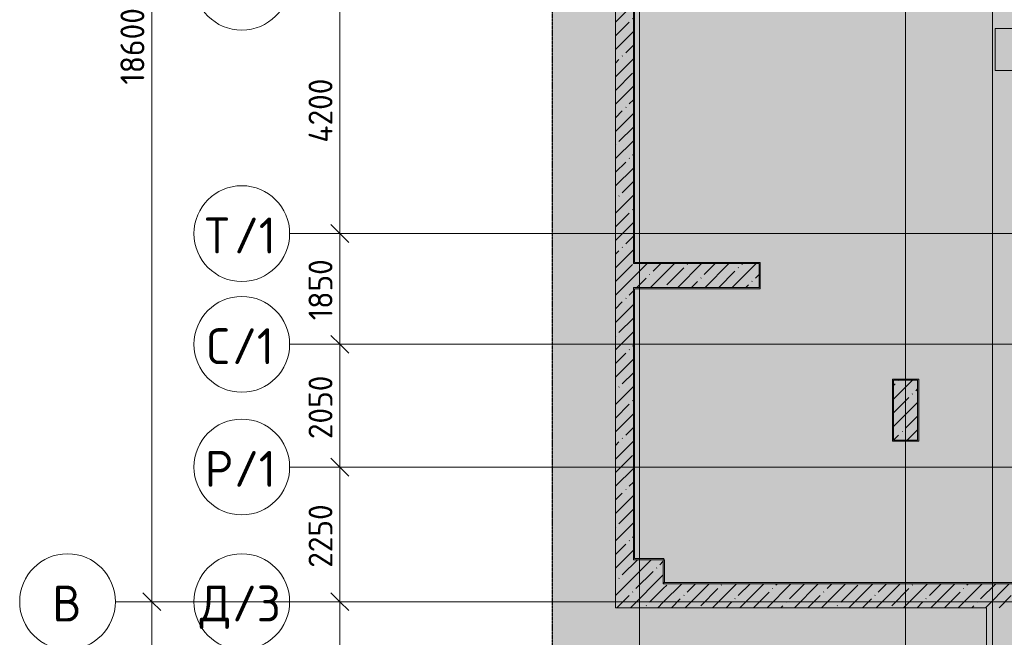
# Model space of a CAD drawing. Header units: millimetres. Extents: x -10358 to 171177, y -7314 to 134351.
# Tile 36 of 256: x -10358 to 6100, y 80105 to 90424. Entities that reach past the tile are written whole.
import ezdxf

# ---------------------------------------------------------------- set-up
doc = ezdxf.new("R2010")
doc.units = ezdxf.units.MM
doc.linetypes.add('3_ Штрих_ 5 х 3 мм', pattern=[8, 5, -3])
doc.linetypes.add('4_ Штрихпунктир_ 10 х 2 мм', pattern=[14, 10, -2, 0, -2])
for name, color, linetype, lineweight in [('A-ANNO-DIMS', 7, 'Continuous', 5), ('A-ANNO-DIMS-200', 7, 'Continuous', 5), ('A-DETL', 7, 'Continuous', 15), ('A-DETL-GENF', 7, 'Continuous', 13), ('A-WALL', 7, 'Continuous', 13), ('A-WALL-PATT', 7, 'Continuous', 13), ('G-ANNO-DIMS', 7, 'Continuous', 5), ('S-COLS', 7, 'Continuous', 15), ('S-GRID', 7, 'Continuous', 5), ('S-GRID-IDEN', 7, 'Continuous', 5)]:
    doc.layers.add(name, color=color, linetype=linetype, lineweight=lineweight)
doc.styles.add('GOST Common_1', font='GOST_Common.ttf', dxfattribs={"height": 600})
doc.styles.add('GOST Common_2', font='GOST_Common.ttf', dxfattribs={"height": 400})
doc.dimstyles.new('2_мм', dxfattribs={"dimscale": 304.8, "dimtxt": 402.285999, "dimasz": 0.984252, "dimexe": 0.656168, "dimexo": 0.984252, "dimgap": 0, "dimtad": 1, "dimdec": 0, "dimdsep": 46, "dimtxsty": 'GOST Common_2', "dimblk1": 'OBLIQUE', "dimblk2": 'OBLIQUE', "dimsah": 1, "dimcen": 0.09, "dimdle": 0.656168, "dimadec": 5, "dimazin": 2, "dimtfac": 1, "dimtdec": 4, "dimtix": 1, "dimtmove": 0, "dimatfit": 3, "dimfxl": 1, "dimtvp": 1, "dimtolj": 1, "dimtzin": 0, "dimarcsym": 2})
doc.dimstyles.new('2_мм_2', dxfattribs={"dimscale": 304.8, "dimtxt": 402.285999, "dimasz": 0.984252, "dimexe": 0.656168, "dimexo": 0.984252, "dimgap": 0, "dimtad": 1, "dimdec": 0, "dimdsep": 46, "dimtxsty": 'GOST Common_2', "dimblk1": 'OBLIQUE', "dimblk2": 'OBLIQUE', "dimsah": 1, "dimcen": 0.09, "dimdle": 0.656168, "dimadec": 5, "dimazin": 2, "dimtfac": 1, "dimtdec": 4, "dimtix": 1, "dimtmove": 0, "dimatfit": 3, "dimfxl": 1, "dimtvp": 1, "dimtolj": 1, "dimtzin": 0, "dimarcsym": 2})
pattern_1 = [(45, (0, 0), (-228.0985, 228.0985), []), (45, (228.1, 0), (-228.0985, 228.0985), [403.225, -80.645, 6.706, -73.939])]

# ---------------------------------------------------------------- blocks, each defined once
blk = doc.blocks.new('Наметкина 10_РД_АР_П_Отделка_R21_rvt-1-Маркировочный план-схема -1 этажа на отм_-5_600')
at = {"layer": 'A-WALL'}
for p, q in [((-80, 90920), (-80, 89790)), ((-100, 89790), (-100, 86350)), ((-80, 89790), (-100, 89790)), ((-80, 86370), (-80, 89790)), ((-100, 86350), (-80, 86350)), ((2000, 86370), (-80, 86370)), ((-80, 86350), (2000, 86350)), ((2020, 86370), (2000, 86370)), ((2000, 86350), (2000, 85950)), ((2020, 85930), (2020, 86370)), ((-100, 85950), (-100, 81400)), ((-80, 85950), (-100, 85950)), ((2000, 85950), (-80, 85950)), ((-80, 85930), (2000, 85930)), ((-80, 81420), (-80, 85930)), ((2000, 85930), (2020, 85930)), ((4250, 84420), (4230, 84420)), ((4230, 84420), (4230, 83400)), ((4650, 84420), (4250, 84420)), ((4250, 84400), (4650, 84400)), ((4250, 83400), (4250, 84400)), ((4670, 84420), (4650, 84420)), ((4650, 84400), (4650, 83400)), ((4670, 83400), (4670, 84420)), ((4230, 83400), (4230, 83380)), ((4230, 83380), (4670, 83380)), ((4650, 83400), (4250, 83400)), ((4670, 83380), (4670, 83400)), ((-100, 81400), (-80, 81400)), ((410, 81420), (-80, 81420)), ((-80, 81400), (400, 81400)), ((400, 81400), (400, 81020)), ((410, 81400), (410, 81420)), ((420, 81400), (410, 81400)), ((420, 81020), (420, 81400)), ((400, 81020), (410, 81020)), ((410, 81020), (410, 81000)), ((410, 81000), (8055, 81000)), ((8055, 81020), (420, 81020))]:
    blk.add_line(p, q, dxfattribs=at)
blk = doc.blocks.new('Ось сетки - 8_0 мм-31302-Маркировочный план-схема -1 этажа на отм_-5_600')
at = {"layer": 'S-GRID-IDEN'}
blk.add_circle((0, 0), 4, dxfattribs=at)
blk = doc.blocks.new('DIMBLOCK118-Маркировочный план-схема -1 этажа на отм_-5_600')
at = {"layer": 'A-ANNO-DIMS-200', "lineweight": 25}
for p, q in [((-5007, 80700), (-5157, 80850)), ((-5007, 80700), (-4857, 80550)), ((-5007, 76900), (-5157, 77050)), ((-5007, 76900), (-4857, 76750))]:
    blk.add_line(p, q, dxfattribs=at)
at = {"layer": 'A-ANNO-DIMS-200'}
for p, q in [((-5007, 76900), (-5007, 80900)), ((-4919, 80700), (-5207, 80700)), ((-5007, 80700), (-4919, 80700)), ((-4919, 76900), (-5207, 76900)), ((-5007, 76900), (-4919, 76900))]:
    blk.add_line(p, q, dxfattribs=at)
at = {"layer": 'A-ANNO-DIMS-200', "color": 0, "insert": (-5530, 78241), "char_height": 400, "width": 1341.86, "attachment_point": 1, "rotation": 90, "line_spacing_factor": 1.022761, "style": 'GOST Common_2'}
blk.add_mtext('3800', dxfattribs=at)
blk = doc.blocks.new('_Oblique')
at = {"color": 0, "linetype": 'ByBlock', "lineweight": -2}
blk.add_line((-0.5, -0.5), (0.5, 0.5), dxfattribs=at)
blk = doc.blocks.new('DIMBLOCK125-Маркировочный план-схема -1 этажа на отм_-5_600')
at = {"layer": 'A-ANNO-DIMS-200', "lineweight": 25}
for p, q in [((-5007, 82950), (-5157, 83100)), ((-5007, 82950), (-4857, 82800)), ((-5007, 80700), (-5157, 80850)), ((-5007, 80700), (-4857, 80550))]:
    blk.add_line(p, q, dxfattribs=at)
at = {"layer": 'A-ANNO-DIMS-200'}
for p, q in [((-4919, 82950), (-5207, 82950)), ((-5007, 80500), (-5007, 82950)), ((-5007, 82950), (-4919, 82950)), ((-4919, 80700), (-5207, 80700)), ((-5007, 80700), (-4919, 80700))]:
    blk.add_line(p, q, dxfattribs=at)
at = {"layer": 'A-ANNO-DIMS-200', "color": 0, "insert": (-5530, 81266), "char_height": 400, "width": 1341.86, "attachment_point": 1, "rotation": 90, "line_spacing_factor": 1.022761, "style": 'GOST Common_2'}
blk.add_mtext('2250', dxfattribs=at)
blk = doc.blocks.new('DIMBLOCK126-Маркировочный план-схема -1 этажа на отм_-5_600')
at = {"layer": 'A-ANNO-DIMS-200', "lineweight": 25}
for p, q in [((-5007, 85000), (-5157, 85150)), ((-5007, 85000), (-4857, 84850)), ((-5007, 82950), (-5157, 83100)), ((-5007, 82950), (-4857, 82800))]:
    blk.add_line(p, q, dxfattribs=at)
at = {"layer": 'A-ANNO-DIMS-200'}
for p, q in [((-4919, 85000), (-5207, 85000)), ((-5007, 82950), (-5007, 85000)), ((-5007, 85000), (-4919, 85000)), ((-4919, 82950), (-5207, 82950)), ((-5007, 82950), (-4919, 82950))]:
    blk.add_line(p, q, dxfattribs=at)
at = {"layer": 'A-ANNO-DIMS-200', "color": 0, "insert": (-5530, 83416), "char_height": 400, "width": 1341.86, "attachment_point": 1, "rotation": 90, "line_spacing_factor": 1.022761, "style": 'GOST Common_2'}
blk.add_mtext('2050', dxfattribs=at)
blk = doc.blocks.new('DIMBLOCK127-Маркировочный план-схема -1 этажа на отм_-5_600')
at = {"layer": 'A-ANNO-DIMS-200', "lineweight": 25}
for p, q in [((-5007, 86850), (-5157, 87000)), ((-5007, 86850), (-4857, 86700)), ((-5007, 85000), (-5157, 85150)), ((-5007, 85000), (-4857, 84850))]:
    blk.add_line(p, q, dxfattribs=at)
at = {"layer": 'A-ANNO-DIMS-200'}
for p, q in [((-4919, 86850), (-5207, 86850)), ((-5007, 85000), (-5007, 86850)), ((-5007, 86850), (-4919, 86850)), ((-4919, 85000), (-5207, 85000)), ((-5007, 85000), (-4919, 85000))]:
    blk.add_line(p, q, dxfattribs=at)
at = {"layer": 'A-ANNO-DIMS-200', "color": 0, "insert": (-5530, 85403), "char_height": 400, "width": 1251.86, "attachment_point": 1, "rotation": 90, "line_spacing_factor": 1.022761, "style": 'GOST Common_2'}
blk.add_mtext('1850', dxfattribs=at)
blk = doc.blocks.new('DIMBLOCK128-Маркировочный план-схема -1 этажа на отм_-5_600')
at = {"layer": 'A-ANNO-DIMS-200', "lineweight": 25}
for p, q in [((-5007, 91050), (-5157, 91200)), ((-5007, 91050), (-4857, 90900)), ((-5007, 86850), (-5157, 87000)), ((-5007, 86850), (-4857, 86700))]:
    blk.add_line(p, q, dxfattribs=at)
at = {"layer": 'A-ANNO-DIMS-200'}
for p, q in [((-4919, 91050), (-5207, 91050)), ((-5007, 86850), (-5007, 91050)), ((-5007, 91050), (-4919, 91050)), ((-4919, 86850), (-5207, 86850)), ((-5007, 86850), (-4919, 86850))]:
    blk.add_line(p, q, dxfattribs=at)
at = {"layer": 'A-ANNO-DIMS-200', "color": 0, "insert": (-5530, 88370), "char_height": 400, "width": 1390.95, "attachment_point": 1, "rotation": 90, "line_spacing_factor": 1.022761, "style": 'GOST Common_2'}
blk.add_mtext('4200', dxfattribs=at)
blk = doc.blocks.new('DIMBLOCK136-Маркировочный план-схема -1 этажа на отм_-5_600')
at = {"layer": 'A-ANNO-DIMS-200', "lineweight": 25}
for p, q in [((-8151, 80700), (-8301, 80850)), ((-8151, 80700), (-8001, 80550)), ((-8151, 33400), (-8301, 33550)), ((-8151, 33400), (-8001, 33250))]:
    blk.add_line(p, q, dxfattribs=at)
at = {"layer": 'A-ANNO-DIMS-200'}
for p, q in [((-8063, 80700), (-8351, 80700)), ((-8151, 33200), (-8151, 80700)), ((-8151, 80700), (-8063, 80700)), ((-8063, 33400), (-8351, 33400)), ((-8151, 33400), (-8063, 33400))]:
    blk.add_line(p, q, dxfattribs=at)
at = {"layer": 'A-ANNO-DIMS-200', "color": 0, "insert": (-8674, 56331), "char_height": 400, "width": 1726.42, "attachment_point": 1, "rotation": 90, "line_spacing_factor": 1.022761, "style": 'GOST Common_2'}
blk.add_mtext('47300', dxfattribs=at)
blk = doc.blocks.new('DIMBLOCK137-Маркировочный план-схема -1 этажа на отм_-5_600')
at = {"layer": 'A-ANNO-DIMS-200', "lineweight": 25}
for p, q in [((-8151, 99300), (-8301, 99450)), ((-8151, 99300), (-8001, 99150)), ((-8151, 80700), (-8301, 80850)), ((-8151, 80700), (-8001, 80550))]:
    blk.add_line(p, q, dxfattribs=at)
at = {"layer": 'A-ANNO-DIMS-200'}
for p, q in [((-8063, 99300), (-8351, 99300)), ((-8151, 80700), (-8151, 99300)), ((-8151, 99300), (-8063, 99300)), ((-8063, 80700), (-8351, 80700)), ((-8151, 80700), (-8063, 80700))]:
    blk.add_line(p, q, dxfattribs=at)
at = {"layer": 'A-ANNO-DIMS-200', "color": 0, "insert": (-8674, 89339), "char_height": 400, "width": 1587.33, "attachment_point": 1, "rotation": 90, "line_spacing_factor": 1.022761, "style": 'GOST Common_2'}
blk.add_mtext('18600', dxfattribs=at)
blk = doc.blocks.new('Высотные отметки - Frame_2-749557-Маркировочный план-схема -1 этажа на отм_-5_600')
at = {"layer": 'G-ANNO-DIMS'}
for p, q in [((-5, 3.5), (-5, 0)), ((5, 3.5), (-5, 3.5)), ((5, 0), (5, 3.5)), ((-5, 0), (5, 0))]:
    blk.add_line(p, q, dxfattribs=at)
blk = doc.blocks.new('DIMBLOCK289-Маркировочный план-схема -1 этажа на отм_-5_600')
at = {"layer": 'A-ANNO-DIMS-200', "lineweight": 25}
for p, q in [((-5007, 80700), (-5157, 80850)), ((-5007, 80700), (-4857, 80550)), ((-5007, 76900), (-5157, 77050)), ((-5007, 76900), (-4857, 76750))]:
    blk.add_line(p, q, dxfattribs=at)
at = {"layer": 'A-ANNO-DIMS-200'}
for p, q in [((-5007, 76900), (-5007, 80900)), ((-4919, 80700), (-5207, 80700)), ((-5007, 80700), (-4919, 80700)), ((-4919, 76900), (-5207, 76900)), ((-5007, 76900), (-4919, 76900))]:
    blk.add_line(p, q, dxfattribs=at)
at = {"layer": 'A-ANNO-DIMS-200', "color": 0, "insert": (-5530, 78241), "char_height": 400, "width": 1341.86, "attachment_point": 1, "rotation": 90, "line_spacing_factor": 1.022761, "style": 'GOST Common_2'}
blk.add_mtext('3800', dxfattribs=at)
blk = doc.blocks.new('DIMBLOCK296-Маркировочный план-схема -1 этажа на отм_-5_600')
at = {"layer": 'A-ANNO-DIMS-200', "lineweight": 25}
for p, q in [((-5007, 82950), (-5157, 83100)), ((-5007, 82950), (-4857, 82800)), ((-5007, 80700), (-5157, 80850)), ((-5007, 80700), (-4857, 80550))]:
    blk.add_line(p, q, dxfattribs=at)
at = {"layer": 'A-ANNO-DIMS-200'}
for p, q in [((-4919, 82950), (-5207, 82950)), ((-5007, 80500), (-5007, 82950)), ((-5007, 82950), (-4919, 82950)), ((-4919, 80700), (-5207, 80700)), ((-5007, 80700), (-4919, 80700))]:
    blk.add_line(p, q, dxfattribs=at)
at = {"layer": 'A-ANNO-DIMS-200', "color": 0, "insert": (-5530, 81266), "char_height": 400, "width": 1341.86, "attachment_point": 1, "rotation": 90, "line_spacing_factor": 1.022761, "style": 'GOST Common_2'}
blk.add_mtext('2250', dxfattribs=at)
blk = doc.blocks.new('DIMBLOCK297-Маркировочный план-схема -1 этажа на отм_-5_600')
at = {"layer": 'A-ANNO-DIMS-200', "lineweight": 25}
for p, q in [((-5007, 85000), (-5157, 85150)), ((-5007, 85000), (-4857, 84850)), ((-5007, 82950), (-5157, 83100)), ((-5007, 82950), (-4857, 82800))]:
    blk.add_line(p, q, dxfattribs=at)
at = {"layer": 'A-ANNO-DIMS-200'}
for p, q in [((-4919, 85000), (-5207, 85000)), ((-5007, 82950), (-5007, 85000)), ((-5007, 85000), (-4919, 85000)), ((-4919, 82950), (-5207, 82950)), ((-5007, 82950), (-4919, 82950))]:
    blk.add_line(p, q, dxfattribs=at)
at = {"layer": 'A-ANNO-DIMS-200', "color": 0, "insert": (-5530, 83416), "char_height": 400, "width": 1341.86, "attachment_point": 1, "rotation": 90, "line_spacing_factor": 1.022761, "style": 'GOST Common_2'}
blk.add_mtext('2050', dxfattribs=at)
blk = doc.blocks.new('DIMBLOCK298-Маркировочный план-схема -1 этажа на отм_-5_600')
at = {"layer": 'A-ANNO-DIMS-200', "lineweight": 25}
for p, q in [((-5007, 86850), (-5157, 87000)), ((-5007, 86850), (-4857, 86700)), ((-5007, 85000), (-5157, 85150)), ((-5007, 85000), (-4857, 84850))]:
    blk.add_line(p, q, dxfattribs=at)
at = {"layer": 'A-ANNO-DIMS-200'}
for p, q in [((-4919, 86850), (-5207, 86850)), ((-5007, 85000), (-5007, 86850)), ((-5007, 86850), (-4919, 86850)), ((-4919, 85000), (-5207, 85000)), ((-5007, 85000), (-4919, 85000))]:
    blk.add_line(p, q, dxfattribs=at)
at = {"layer": 'A-ANNO-DIMS-200', "color": 0, "insert": (-5530, 85403), "char_height": 400, "width": 1251.86, "attachment_point": 1, "rotation": 90, "line_spacing_factor": 1.022761, "style": 'GOST Common_2'}
blk.add_mtext('1850', dxfattribs=at)
blk = doc.blocks.new('DIMBLOCK299-Маркировочный план-схема -1 этажа на отм_-5_600')
at = {"layer": 'A-ANNO-DIMS-200', "lineweight": 25}
for p, q in [((-5007, 91050), (-5157, 91200)), ((-5007, 91050), (-4857, 90900)), ((-5007, 86850), (-5157, 87000)), ((-5007, 86850), (-4857, 86700))]:
    blk.add_line(p, q, dxfattribs=at)
at = {"layer": 'A-ANNO-DIMS-200'}
for p, q in [((-4919, 91050), (-5207, 91050)), ((-5007, 86850), (-5007, 91050)), ((-5007, 91050), (-4919, 91050)), ((-4919, 86850), (-5207, 86850)), ((-5007, 86850), (-4919, 86850))]:
    blk.add_line(p, q, dxfattribs=at)
at = {"layer": 'A-ANNO-DIMS-200', "color": 0, "insert": (-5530, 88370), "char_height": 400, "width": 1390.95, "attachment_point": 1, "rotation": 90, "line_spacing_factor": 1.022761, "style": 'GOST Common_2'}
blk.add_mtext('4200', dxfattribs=at)
blk = doc.blocks.new('DIMBLOCK307-Маркировочный план-схема -1 этажа на отм_-5_600')
at = {"layer": 'A-ANNO-DIMS-200', "lineweight": 25}
for p, q in [((-8151, 80700), (-8301, 80850)), ((-8151, 80700), (-8001, 80550)), ((-8151, 33400), (-8301, 33550)), ((-8151, 33400), (-8001, 33250))]:
    blk.add_line(p, q, dxfattribs=at)
at = {"layer": 'A-ANNO-DIMS-200'}
for p, q in [((-8063, 80700), (-8351, 80700)), ((-8151, 33200), (-8151, 80700)), ((-8151, 80700), (-8063, 80700)), ((-8063, 33400), (-8351, 33400)), ((-8151, 33400), (-8063, 33400))]:
    blk.add_line(p, q, dxfattribs=at)
at = {"layer": 'A-ANNO-DIMS-200', "color": 0, "insert": (-8674, 56331), "char_height": 400, "width": 1726.42, "attachment_point": 1, "rotation": 90, "line_spacing_factor": 1.022761, "style": 'GOST Common_2'}
blk.add_mtext('47300', dxfattribs=at)
blk = doc.blocks.new('DIMBLOCK308-Маркировочный план-схема -1 этажа на отм_-5_600')
at = {"layer": 'A-ANNO-DIMS-200', "lineweight": 25}
for p, q in [((-8151, 99300), (-8301, 99450)), ((-8151, 99300), (-8001, 99150)), ((-8151, 80700), (-8301, 80850)), ((-8151, 80700), (-8001, 80550))]:
    blk.add_line(p, q, dxfattribs=at)
at = {"layer": 'A-ANNO-DIMS-200'}
for p, q in [((-6146, 99300), (-8351, 99300)), ((-8151, 80700), (-8151, 99300)), ((-8151, 99300), (-6146, 99300)), ((-8063, 80700), (-8351, 80700)), ((-8151, 80700), (-8063, 80700))]:
    blk.add_line(p, q, dxfattribs=at)
at = {"layer": 'A-ANNO-DIMS-200', "color": 0, "insert": (-8674, 89339), "char_height": 400, "width": 1587.33, "attachment_point": 1, "rotation": 90, "line_spacing_factor": 1.022761, "style": 'GOST Common_2'}
blk.add_mtext('18600', dxfattribs=at)

msp = doc.modelspace()

# ---------------------------------------------------------------- hatches: boundary and pattern name
at = {"layer": 'A-DETL-GENF', "true_color": 0xffffff}
h = msp.add_hatch(color=7, dxfattribs=at)
h.paths.add_polyline_path([(30200, 32200), (38582.9, 32200), (38582.9, 48000), (32600, 48000), (32600, 50050), (26600, 50050), (26601.2, 51500), (26900, 51500), (26900, 51900), (26600, 51900), (26600, 57825), (26900, 57825), (26900, 58225), (26600, 58225), (26600, 64100), (26900, 64100), (26900, 64500), (26600, 64500), (26600, 70300), (26900, 70300), (26900, 70700), (26600, 70700), (26600, 76750), (26900, 76750), (26900, 77150), (26600, 77150), (26600, 80600), (26975, 80600), (26975, 80900), (32600, 80900), (32600, 99100), (26975, 99100), (26975, 99400), (26575, 99400), (26575, 99100), (20875, 99100), (20875, 99400), (20475, 99400), (20475, 99100), (14525, 99100), (14525, 99400), (1400, 99400), (1400, 101100), (600, 101100), (600, 101450), (700, 101450), (700, 101750), (1400, 101750), (1400, 104300), (41750, 104300), (41750, 125510), (44050, 125510), (44050, 126310), (44700, 126310), (44700, 125510), (45250, 125510), (45250, 127956.4), (-1456, 127956.4), (-1456, 79200), (4850, 79200), (4850, 32200), (29700, 32200)])
h.paths.add_polyline_path([(19481.8, 43200), (19250, 43200), (19250, 44800), (20325, 44800), (20325, 44300), (21000, 44300), (21000, 43200), (19675, 43200)])
h.paths.add_polyline_path([(34923.4, 43245), (33775, 43245), (33776.6, 44280), (34923.4, 44280), (34923.4, 43246.6)])
h.paths.add_polyline_path([(15899.9, 43690), (15900, 43810), (15951.9, 43810), (15947.4, 43802.2), (15906.9, 43800), (15904.7, 43794.7), (15906.9, 43700), (15912.2, 43697.8), (15948.6, 43695.8), (15951.9, 43690), (15900, 43690)])
h.paths.add_polyline_path([(16768.8, 43690), (16748, 43690), (16752.5, 43697.8), (16793, 43700), (16795.2, 43705.3), (16793, 43800), (16787.7, 43802.2), (16751.5, 43803.9), (16748, 43810), (16800, 43810), (16798.8, 43690), (16787.7, 43690)])
h.paths.add_polyline_path([(6298, 43690), (6302.5, 43697.8), (6343, 43700), (6345.2, 43705.3), (6343, 43800), (6337.7, 43802.2), (6301.4, 43804.2), (6298, 43810), (6350, 43810), (6348.8, 43690), (6318.9, 43690)])
h.paths.add_polyline_path([(33774, 44335), (33724.6, 44335), (33729.1, 44342.8), (33769.6, 44345), (33771.8, 44350.3), (33769.6, 44445), (33764.3, 44447.2), (33729.1, 44447.2), (33724.6, 44455), (33776.6, 44455), (33775, 44335)])
h.paths.add_polyline_path([(34945, 44335), (34923.4, 44335), (34925, 44455), (34975.4, 44455), (34970.9, 44447.2), (34930.4, 44445), (34928.2, 44439.7), (34930.4, 44345), (34935.7, 44342.8), (34970.9, 44342.8), (34975.4, 44335)])
h.paths.add_polyline_path([(6868, 44740), (6100, 44740), (6100, 46490), (7200, 46490), (7200, 44740), (7040, 44740)])
h.paths.add_polyline_path([(13050, 45300), (12550, 45300), (12550, 77050), (13350, 77050), (13350, 61550), (24850, 61550), (24850, 60750), (13350, 60750), (13350, 45300)])
h.paths.add_polyline_path([(27808.7, 50700), (31300, 50700), (31300, 75252.5), (27250, 79728.8), (27250, 50700)])
h.paths.add_polyline_path([(31950, 50700), (32600, 50700), (32600, 75050), (31950, 75050), (31950, 50920)])
h.paths.add_polyline_path([(29374.9, 52325), (28875, 52325), (28876.1, 73440), (29675, 73440), (29675, 52325)])
h.paths.add_polyline_path([(20275, 52800), (20275, 54550), (22025, 54550), (22025, 52800), (20500, 52800)])
h.paths.add_polyline_path([(7076.2, 61250), (6100, 61250), (6100, 62630), (6348.1, 62630.8), (6349.9, 62635.3), (6347.7, 62730), (6338, 62732.2), (6307.2, 62732.2), (6302.7, 62740), (6354.7, 62740), (6354.7, 63000), (7350, 63000), (7350, 62630), (7510, 62630), (7510, 61250), (7180, 61250)])
h.paths.add_polyline_path([(31940, 75700), (32600, 75700), (32600, 80250), (27655, 80250), (31771.7, 75700)])
h.paths.add_polyline_path([(16125, 77150), (14375, 77150), (14375, 78400), (16125, 78400), (16125, 77170)])
h.paths.add_polyline_path([(20301, 78840), (20301, 78916), (20501, 78916), (20500, 78840.6), (20492, 78845.5), (20492, 78901.3), (20489.2, 78908), (20482.5, 78910.8), (20319.5, 78910.8), (20312.8, 78908), (20310, 78901.3), (20310, 78845.5)])
h.paths.add_polyline_path([(30075, 84350), (24230, 84350), (24230, 84900), (26975, 84900), (26975, 85150), (29775, 85150), (29775, 96625), (30575, 96625), (30575, 84350), (30275, 84350)])
h.paths.add_polyline_path([(18875, 93330), (17125, 93330), (17125, 95080), (18875, 95080), (18875, 94023)])
h.paths.add_polyline_path([(4850, 93330), (3100, 93330), (3100, 95080), (4850, 95080), (4850, 93507.5)])
h.paths.add_polyline_path([(2050, 99750), (32600, 99750), (32600, 100300), (45100.3, 100300), (41936.4, 103650), (2050, 103650), (2050, 100848.8)])
h.paths.add_polyline_path([(45250, 101088.1), (45250, 124860), (42400, 124860), (42400, 104105.8), (44561.3, 101817.3)])
h.paths.add_polyline_path([(40215, 101300), (3645.5, 101300), (3645.5, 102100), (40215, 102100), (40215, 101600)])
h.paths.add_polyline_path([(44325, 105712), (43825, 105712.7), (43825, 123388), (44625, 123388), (44625, 105712), (44561.3, 105712)])
h.paths.add_polyline_path([(32445, 109025), (31630, 109025), (31630, 110775), (33380, 110775), (33380, 109025), (32580, 109025)])
h.paths.add_polyline_path([(7825, 109025), (7825, 110775), (9575, 110775), (9575, 109025)])
h.paths.add_polyline_path([(40200, 117650), (700, 117650), (700, 118450), (40200, 118450), (40200, 117950)])
at = {"layer": 'A-WALL-PATT', "lineweight": 5}
h = msp.add_hatch(dxfattribs=at)
h.set_pattern_fill('FP_1', color=256, style=0, pattern_type=2)
h.set_pattern_definition(pattern_1)
h.paths.add_polyline_path([(-112.3, 81400), (-100, 81400), (-100, 99100), (-400, 99100), (-400, 81400)])
h = msp.add_hatch(dxfattribs=at)
h.set_pattern_fill('FP_1', color=256, style=0, pattern_type=2)
h.set_pattern_definition(pattern_1)
h.paths.add_polyline_path([(2000, 85950), (2000, 86350), (-100, 86350), (-100, 85950), (1478.3, 85950)])
h = msp.add_hatch(dxfattribs=at)
h.set_pattern_fill('FP_1', color=256, style=0, pattern_type=2)
h.set_pattern_definition(pattern_1)
h.paths.add_polyline_path([(8264, 80600), (8475, 80600), (8475, 81000), (400, 81000), (400, 80600), (8075, 80600)])
h = msp.add_hatch(dxfattribs=at)
h.set_pattern_fill('FP_1', color=256, style=0, pattern_type=2)
h.set_pattern_definition(pattern_1)
h.paths.add_polyline_path([(5800, 41625), (6100, 41625), (6100, 80600), (5800, 80600), (5800, 43782.8)])
at = {"layer": 'S-COLS', "lineweight": 5}
h = msp.add_hatch(dxfattribs=at)
h.set_pattern_fill('FP_1', color=256, style=0, pattern_type=2)
h.set_pattern_definition(pattern_1)
h.paths.add_polyline_path([(4650, 83400), (4650, 84400), (4250, 84400), (4250, 83400), (4306.8, 83400)])
h = msp.add_hatch(dxfattribs=at)
h.set_pattern_fill('FP_1', color=256, style=0, pattern_type=2)
h.set_pattern_definition(pattern_1)
h.paths.add_polyline_path([(-400, 80600), (400, 80600), (400, 81400), (-400, 81400), (-400, 81000)])

# ---------------------------------------------------------------- linework, layer by layer
at = {"layer": 'A-DETL', "linetype": '3_ Штрих_ 5 х 3 мм', "lineweight": 30}
msp.add_line((-1456, 127956.4), (-1456, 79200), dxfattribs=at)
at = {"layer": 'A-WALL'}
for p, q in [((-400, 99400), (-400, 81400)), ((-100, 86350), (-100, 93650)), ((2000, 86350), (-100, 86350)), ((2000, 85950), (2000, 86350)), ((-100, 81400), (-100, 85950)), ((-100, 85950), (2000, 85950)), ((8075, 81000), (400, 81000)), ((400, 80600), (5800, 80600)), ((5800, 80600), (5800, 41225))]:
    msp.add_line(p, q, dxfattribs=at)
at = {"layer": 'S-COLS'}
for p, q in [((4650, 84400), (4250, 84400)), ((4250, 84400), (4250, 83400)), ((4650, 83400), (4650, 84400)), ((4250, 83400), (4650, 83400)), ((-400, 81400), (-400, 80600)), ((400, 81400), (-100, 81400)), ((400, 81000), (400, 81400)), ((-400, 80600), (400, 80600))]:
    msp.add_line(p, q, dxfattribs=at)
at = {"layer": 'S-GRID', "linetype": '4_ Штрихпунктир_ 10 х 2 мм'}
for p, q in [((0, -5714.2), (0, 132751)), ((5900, 29261), (5900, 100620.8)), ((4450, 30005.1), (4450, 98600)), ((27370.3, 86850), (-5845.9, 86850)), ((35837.5, 85000), (-5845.9, 85000)), ((27370.3, 82950), (-5845.9, 82950)), ((155261.4, 80700), (-8758.4, 80700)), ((152701.2, 80700), (-5845.9, 80700))]:
    msp.add_line(p, q, dxfattribs=at)

# ---------------------------------------------------------------- block references
at = {"lineweight": 5}
msp.add_blockref('Наметкина 10_РД_АР_П_Отделка_R21_rvt-1-Маркировочный план-схема -1 этажа на отм_-5_600', (0, 0), dxfattribs=at)
at = {"layer": 'G-ANNO-DIMS', "xscale": 199.9999999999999, "yscale": 199.9999999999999, "zscale": 199.9999999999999}
msp.add_blockref('Высотные отметки - Frame_2-749557-Маркировочный план-схема -1 этажа на отм_-5_600', (6945.1, 89575.6), dxfattribs=at)
at = {"layer": 'S-GRID-IDEN', "xscale": 199.9999999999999, "yscale": 199.9999999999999, "zscale": 199.9999999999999}
for p, rotation in [((-6645.9, 91050), 89.99999999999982), ((-6645.9, 86850), 89.99999999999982), ((-6645.9, 85000), 89.9999999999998), ((-6645.9, 82950), 89.99999999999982), ((-9558.4, 80700), 89.99999999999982), ((-6645.9, 80700), 89.99999999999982)]:
    msp.add_blockref('Ось сетки - 8_0 мм-31302-Маркировочный план-схема -1 этажа на отм_-5_600', p, dxfattribs=dict(at, rotation=rotation))

# ---------------------------------------------------------------- texts
at = {"layer": 'S-GRID-IDEN', "char_height": 600, "attachment_point": 1, "style": 'GOST Common_1'}
for s, insert, width in [('\\fGOST Common|b0|i0|c204|p34|;Т', (-7262.7, 87119.1), 593.249), ('/1', (-6773.2, 87119.1), 897.89), ('\\fGOST Common|b0|i0|c204|p34|;С', (-7229.7, 85269.1), 513.08), ('/1', (-6806.4, 85269.1), 897.89), ('\\fGOST Common|b0|i0|c204|p34|;Р', (-7262.7, 83219.1), 593.249), ('/1', (-6773.2, 83219.1), 897.89), ('/3', (-6806.3, 80969.1), 1042.194), ('\\fGOST Common|b0|i0|c204|p34|;В', (-9811.2, 80969.1), 609.282), ('\\fGOST Common|b0|i0|c204|p34|;Д', (-7348.7, 80969.1), 657.384)]:
    msp.add_mtext(s, dxfattribs=dict(at, insert=insert, width=width))

# ---------------------------------------------------------------- dimensions: what is measured, and where the dimension line sits
at = {"layer": 'A-ANNO-DIMS'}
for base, p1, p2, dimstyle, override, picture, middle in [((-8151.1, 99300), (-8363.2, 80700), (-8363.2, 99300), '2_мм', {"dimpost": '<>', "dimfxl": 18600}, 'DIMBLOCK137-Маркировочный план-схема -1 этажа на отм_-5_600', (-8351.1, 90000)), ((-8151.1, 99300), (-8363.2, 80700), (-5845.9, 99300), '2_мм_2', {"dimpost": '<>', "dimfxl": 18769.578358}, 'DIMBLOCK308-Маркировочный план-схема -1 этажа на отм_-5_600', (-8351.1, 90000)), ((-5007.2, 91050), (-5219.4, 86850), (-5219.4, 91050), '2_мм', {"dimpost": '<>', "dimfxl": 4200}, 'DIMBLOCK128-Маркировочный план-схема -1 этажа на отм_-5_600', (-5207.2, 88950)), ((-5007.2, 91050), (-5219.4, 86850), (-5219.4, 91050), '2_мм_2', {"dimpost": '<>', "dimfxl": 4200}, 'DIMBLOCK299-Маркировочный план-схема -1 этажа на отм_-5_600', (-5207.2, 88950)), ((-5007.2, 86850), (-5219.4, 85000), (-5219.4, 86850), '2_мм', {"dimpost": '<>', "dimfxl": 1850}, 'DIMBLOCK127-Маркировочный план-схема -1 этажа на отм_-5_600', (-5207.2, 85925)), ((-5007.2, 86850), (-5219.4, 85000), (-5219.4, 86850), '2_мм_2', {"dimpost": '<>', "dimfxl": 1850}, 'DIMBLOCK298-Маркировочный план-схема -1 этажа на отм_-5_600', (-5207.2, 85925)), ((-5007.2, 85000), (-5219.4, 82950), (-5219.4, 85000), '2_мм', {"dimpost": '<>', "dimfxl": 2050}, 'DIMBLOCK126-Маркировочный план-схема -1 этажа на отм_-5_600', (-5207.2, 83975)), ((-5007.2, 85000), (-5219.4, 82950), (-5219.4, 85000), '2_мм_2', {"dimpost": '<>', "dimfxl": 2050}, 'DIMBLOCK297-Маркировочный план-схема -1 этажа на отм_-5_600', (-5207.2, 83975)), ((-5007.2, 82950), (-5219.4, 80700), (-5219.4, 82950), '2_мм', {"dimpost": '<>', "dimfxl": 2250}, 'DIMBLOCK125-Маркировочный план-схема -1 этажа на отм_-5_600', (-5207.2, 81825)), ((-5007.2, 82950), (-5219.4, 80700), (-5219.4, 82950), '2_мм_2', {"dimpost": '<>', "dimfxl": 2250}, 'DIMBLOCK296-Маркировочный план-схема -1 этажа на отм_-5_600', (-5207.2, 81825)), ((-8151.1, 80700), (-8363.2, 33400), (-8363.2, 80700), '2_мм', {"dimpost": '<>', "dimfxl": 47300}, 'DIMBLOCK136-Маркировочный план-схема -1 этажа на отм_-5_600', (-8351.1, 57050)), ((-8151.1, 80700), (-8363.2, 33400), (-8363.2, 80700), '2_мм_2', {"dimpost": '<>', "dimfxl": 47300}, 'DIMBLOCK307-Маркировочный план-схема -1 этажа на отм_-5_600', (-8351.1, 57050)), ((-5007.2, 80700), (-5219.4, 76900), (-5219.4, 80700), '2_мм', {"dimpost": '<>', "dimfxl": 3800}, 'DIMBLOCK118-Маркировочный план-схема -1 этажа на отм_-5_600', (-5207.2, 78800)), ((-5007.2, 80700), (-5219.4, 76900), (-5219.4, 80700), '2_мм_2', {"dimpost": '<>', "dimfxl": 3800}, 'DIMBLOCK289-Маркировочный план-схема -1 этажа на отм_-5_600', (-5207.2, 78800))]:
    dim = msp.add_linear_dim(base=base, p1=p1, p2=p2, angle=90, dimstyle=dimstyle, override=override, dxfattribs=at)
    dim.commit()
    dim.dimension.update_dxf_attribs({"geometry": picture, "text_midpoint": middle})

doc.saveas('drawing.dxf')
